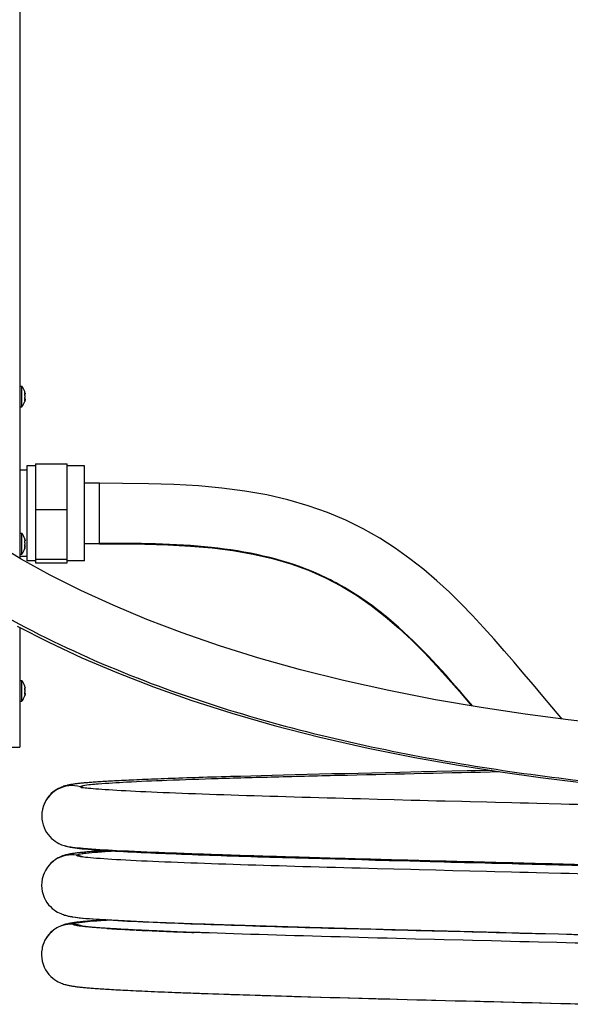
# Model space of a CAD drawing. Header units: millimetres. Extents: x 263 to 2161, y 826 to 2495.
# Tile 7 of 10: x 1563 to 1881, y 837 to 1405. Entities that reach past the tile are written whole.
import ezdxf

# ---------------------------------------------------------------- set-up
doc = ezdxf.new("R2010")
doc.units = ezdxf.units.MM
doc.header["$LTSCALE"] = 217.819833
for name, color, linetype in [('00_COMPONENTS_11', 7, 'CONTINUOUS'), ('00_COMPONENTS_4', 7, 'CONTINUOUS'), ('00_COMPONENTS_7', 7, 'CONTINUOUS')]:
    doc.layers.add(name, color=color, linetype=linetype)

msp = doc.modelspace()

# ---------------------------------------------------------------- linework, layer by layer
at = {"layer": '00_COMPONENTS_11', "color": 7, "linetype": 'Continuous'}
for p, q in [((1609.3, 1137.57), (1600.66, 1137.59)), ((1609.23, 1102.57), (1600.66, 1102.59)), ((1696.57, 968.53), (1690.67, 968.37)), ((1702.69, 968.7), (1696.57, 968.53)), ((1709, 968.87), (1702.69, 968.7)), ((1715.52, 969.04), (1709, 968.87)), ((1722.23, 969.21), (1715.52, 969.04)), ((1729.13, 969.38), (1722.23, 969.21)), ((1736.22, 969.56), (1729.13, 969.38)), ((1743.5, 969.73), (1736.22, 969.56)), ((1750.96, 969.91), (1743.5, 969.73)), ((1758.61, 970.09), (1750.96, 969.91)), ((1766.43, 970.27), (1758.61, 970.09)), ((1774.44, 970.45), (1766.43, 970.27)), ((1782.63, 970.64), (1774.44, 970.45)), ((1795.24, 970.92), (1782.63, 970.64)), ((1803.86, 971.11), (1795.24, 970.92)), ((1812.66, 971.3), (1803.86, 971.11)), ((1779.5, 954.77), (1769.75, 955.03)), ((1789.27, 954.51), (1779.5, 954.77)), ((1576.28, 949.26), (1576.28, 949.25)), ((1589.46, 928.19), (1589.61, 928.15)), ((1589.61, 928.15), (1590.68, 927.87)), ((1599.11, 921.85), (1599.02, 921.87)), ((1613.8, 925.49), (1612.36, 925.4)), ((1729.99, 921.11), (1737.6, 920.9)), ((1737.6, 920.9), (1745.28, 920.68)), ((1745.28, 920.68), (1753.03, 920.47)), ((1753.03, 920.47), (1760.83, 920.26)), ((1760.83, 920.26), (1768.67, 920.04)), ((1768.67, 920.04), (1776.55, 919.83)), ((1776.55, 919.83), (1788.4, 919.52)), ((1788.4, 919.52), (1800.29, 919.21)), ((1800.29, 919.21), (1808.22, 919.01)), ((1779.22, 914.77), (1769.52, 915.02)), ((1788.96, 914.51), (1779.22, 914.77)), ((1813.33, 913.88), (1803.58, 914.13)), ((1823.06, 913.63), (1813.33, 913.88)), ((1832.76, 913.39), (1823.06, 913.63)), ((1576.2, 909.24), (1576.2, 909.23)), ((1593.46, 887.31), (1593.81, 887.26)), ((1630.46, 879.62), (1629.7, 879.66)), ((1637.82, 879.28), (1637.37, 879.3)), ((1659.28, 878.41), (1654.19, 878.6)), ((1672.64, 877.92), (1668.1, 878.08)), ((1677.26, 877.76), (1672.64, 877.92)), ((1759.73, 880.29), (1768.92, 880.04)), ((1768.92, 880.04), (1778.15, 879.8)), ((1778.15, 879.8), (1787.41, 879.55)), ((1801.32, 879.19), (1810.59, 878.96)), ((1810.59, 878.96), (1819.84, 878.72)), ((1802.78, 874.16), (1791.79, 874.44)), ((1576.14, 869.31), (1576.12, 869.22)), ((1737.25, 840.9), (1745.07, 840.68)), ((1745.07, 840.68), (1752.95, 840.47)), ((1752.95, 840.47), (1760.88, 840.25)), ((1760.88, 840.25), (1768.85, 840.04)), ((1768.85, 840.04), (1776.86, 839.82)), ((1792.93, 839.4), (1800.98, 839.19)), ((1800.98, 839.19), (1809.03, 838.99)), ((1809.03, 838.99), (1817.06, 838.78))]:
    msp.add_line(p, q, dxfattribs=at)
for points in [[(1876.43, 1001.5), (1875.71, 1002.34), (1870.49, 1008.48), (1865.2, 1014.75), (1859.82, 1021.15), (1854.34, 1027.65), (1848.75, 1034.25), (1843.02, 1040.92), (1837.13, 1047.64), (1831.05, 1054.4), (1824.75, 1061.17), (1818.19, 1067.91), (1811.32, 1074.62), (1804.11, 1081.24), (1796.53, 1087.72), (1788.52, 1094.03), (1780.06, 1100.08), (1771.09, 1105.83), (1761.55, 1111.24), (1751.49, 1116.2), (1740.89, 1120.68), (1729.71, 1124.64), (1718.01, 1128.03), (1705.83, 1130.85), (1693.13, 1133.12), (1679.94, 1134.85), (1666.34, 1136.09), (1652.22, 1136.9), (1637.6, 1137.35), (1622.55, 1137.53), (1609.3, 1137.57)], [(1903.17, 998.36), (1879.84, 1001.05), (1855.12, 1004.3), (1829.67, 1008.13), (1803.3, 1012.64), (1776.29, 1017.91), (1750.11, 1023.7), (1725.26, 1029.91), (1701.36, 1036.61), (1678.55, 1043.73), (1656.99, 1051.18), (1636.6, 1058.96), (1617.11, 1067.14), (1598.49, 1075.7), (1580.85, 1084.59), (1564.1, 1093.82), (1548.28, 1103.31)], [(1609.23, 1102.57), (1621.56, 1102.53), (1635.4, 1102.37), (1648.81, 1102), (1661.75, 1101.32), (1674.24, 1100.26), (1686.32, 1098.75), (1697.97, 1096.74), (1709.13, 1094.18), (1719.82, 1091.05), (1730, 1087.35), (1739.69, 1083.08), (1748.93, 1078.25), (1757.74, 1072.89), (1766.16, 1067.04), (1774.24, 1060.73), (1782.07, 1053.99), (1789.64, 1046.91), (1796.91, 1039.63), (1803.89, 1032.23), (1810.64, 1024.76), (1817.13, 1017.34), (1823.36, 1010.07), (1824.22, 1009.06)], [(1561.71, 1055.12), (1579.92, 1045.81), (1599.1, 1036.84), (1619.21, 1028.24), (1640.39, 1020), (1662.51, 1012.18), (1685.61, 1004.79), (1710.04, 997.76), (1736.59, 990.94), (1764.39, 984.64), (1791.27, 979.27), (1816.57, 974.8), (1840.89, 970.99), (1864.02, 967.78), (1885.83, 965.08)], [(1690.67, 968.37), (1687.79, 968.28), (1684.97, 968.2), (1682.2, 968.12), (1679.48, 968.04), (1676.81, 967.96), (1674.2, 967.88), (1671.64, 967.8), (1669.13, 967.72), (1666.68, 967.65), (1664.27, 967.57), (1661.92, 967.49), (1659.62, 967.42), (1657.36, 967.34), (1655.16, 967.26), (1653, 967.19), (1650.9, 967.11), (1648.84, 967.04), (1646.82, 966.97), (1644.86, 966.89), (1642.94, 966.82), (1641.06, 966.75), (1639.23, 966.68), (1637.45, 966.61), (1635.71, 966.53), (1634.01, 966.46), (1632.35, 966.39), (1630.74, 966.32), (1629.16, 966.25), (1627.63, 966.19), (1626.14, 966.12), (1624.69, 966.05), (1623.27, 965.98), (1621.9, 965.91), (1620.57, 965.85), (1619.27, 965.78), (1618.01, 965.71), (1616.79, 965.65), (1615.6, 965.58), (1614.45, 965.52), (1613.34, 965.46), (1612.26, 965.39), (1611.21, 965.33), (1610.2, 965.26), (1609.22, 965.2), (1608.28, 965.14), (1607.36, 965.08), (1606.48, 965.02), (1605.62, 964.96), (1604.8, 964.89), (1604, 964.83), (1603.22, 964.77), (1602.48, 964.71), (1601.76, 964.65), (1601.06, 964.59), (1600.38, 964.53), (1599.73, 964.47), (1599.1, 964.41), (1598.49, 964.35), (1597.9, 964.29), (1597.32, 964.22), (1596.77, 964.16), (1596.22, 964.1), (1595.69, 964.03), (1595.18, 963.96), (1594.67, 963.89), (1594.18, 963.82), (1593.69, 963.75), (1593.22, 963.67), (1592.75, 963.59), (1592.28, 963.51), (1591.81, 963.42), (1591.33, 963.32), (1590.84, 963.21), (1590.34, 963.09), (1589.83, 962.96), (1589.26, 962.8), (1588.66, 962.62), (1588.02, 962.39), (1587.3, 962.12), (1586.5, 961.78), (1585.63, 961.36), (1584.68, 960.83), (1583.64, 960.17), (1582.53, 959.34), (1581.42, 958.37), (1580.32, 957.24), (1579.27, 955.93), (1578.33, 954.49), (1577.51, 952.93), (1576.84, 951.26), (1576.34, 949.51), (1576.28, 949.26)], [(1826.15, 971.59), (1821.61, 971.49), (1812.66, 971.3)], [(1835.77, 971.8), (1835.35, 971.79), (1826.15, 971.59)], [(1599.43, 961.82), (1599, 961.88), (1598.71, 961.94), (1598.7, 961.94), (1599.03, 961.85), (1599.18, 961.81)], [(1769.75, 955.03), (1760.02, 955.29), (1755.17, 955.42), (1750.33, 955.55), (1745.5, 955.69), (1740.69, 955.82), (1735.89, 955.96), (1731.12, 956.09), (1726.37, 956.23), (1721.64, 956.37), (1716.95, 956.51), (1712.3, 956.65), (1707.68, 956.79), (1703.11, 956.93), (1698.58, 957.07), (1694.11, 957.21), (1689.7, 957.35), (1685.35, 957.5), (1681.06, 957.64), (1676.84, 957.78), (1672.7, 957.92), (1668.63, 958.07), (1664.64, 958.21), (1660.74, 958.36), (1656.93, 958.5), (1653.21, 958.65), (1649.59, 958.79), (1646.06, 958.93), (1642.64, 959.08), (1639.32, 959.22), (1636.1, 959.37), (1633, 959.51), (1630.02, 959.65), (1627.15, 959.8), (1624.4, 959.94), (1621.78, 960.08), (1619.28, 960.22), (1616.92, 960.36), (1614.68, 960.5), (1612.59, 960.63), (1610.63, 960.77), (1608.81, 960.9), (1607.13, 961.03), (1605.6, 961.16), (1604.2, 961.28), (1602.95, 961.4), (1601.85, 961.51), (1600.9, 961.62), (1600.1, 961.72), (1599.43, 961.82)], [(1803.91, 954.13), (1794.15, 954.38), (1789.27, 954.51)], [(1818.5, 953.76), (1808.78, 954.01), (1803.91, 954.13)], [(1833.03, 953.39), (1823.35, 953.63), (1818.5, 953.76)], [(1847.45, 953.03), (1837.85, 953.27), (1833.03, 953.39)], [(1861.75, 952.67), (1856.99, 952.79), (1852.23, 952.9), (1847.45, 953.03)], [(1889.87, 951.96), (1885.23, 952.08), (1880.58, 952.19), (1875.9, 952.31), (1861.75, 952.67)], [(1576.28, 949.25), (1575.99, 947.43), (1575.88, 945.55), (1575.98, 943.72), (1576.24, 941.98), (1576.67, 940.33), (1577.23, 938.77), (1577.91, 937.31), (1578.7, 935.95), (1579.59, 934.71), (1580.56, 933.57), (1581.59, 932.54), (1582.64, 931.65), (1583.69, 930.88), (1584.72, 930.21), (1585.69, 929.68), (1586.57, 929.25), (1587.37, 928.9), (1588.1, 928.62), (1588.76, 928.4), (1589.35, 928.22), (1589.46, 928.19)], [(1590.68, 927.87), (1592.27, 927.53), (1593.68, 927.29), (1594.95, 927.1), (1596.29, 926.93), (1597.74, 926.76), (1599.24, 926.6), (1600.82, 926.45), (1602.49, 926.3), (1604.22, 926.15), (1606.03, 926.01), (1607.92, 925.87), (1609.89, 925.74), (1611.93, 925.6), (1614.04, 925.47), (1616.22, 925.34), (1618.48, 925.21), (1620.8, 925.08), (1623.19, 924.95), (1625.65, 924.83), (1628.17, 924.7), (1630.76, 924.58), (1633.4, 924.45), (1636.12, 924.33), (1638.89, 924.21), (1641.71, 924.09), (1644.59, 923.97), (1647.53, 923.85), (1650.52, 923.73), (1653.55, 923.61), (1656.64, 923.49), (1659.77, 923.37), (1662.95, 923.25), (1666.17, 923.14), (1669.43, 923.02), (1672.73, 922.9), (1676.07, 922.79), (1679.45, 922.67), (1682.87, 922.56), (1686.32, 922.45), (1689.8, 922.33), (1693.32, 922.22), (1696.86, 922.11), (1700.44, 921.99), (1704.04, 921.88), (1707.68, 921.77), (1711.33, 921.66), (1715.02, 921.55), (1718.73, 921.44), (1722.46, 921.33), (1729.99, 921.11)], [(1612.36, 925.4), (1611.16, 925.33), (1610, 925.26), (1608.89, 925.18), (1607.81, 925.11), (1606.77, 925.04), (1605.77, 924.97), (1604.81, 924.9), (1603.89, 924.83), (1603, 924.76), (1602.14, 924.69), (1601.32, 924.62), (1600.53, 924.55), (1599.77, 924.48), (1599.04, 924.41), (1598.34, 924.34), (1597.67, 924.27), (1597.02, 924.2), (1596.4, 924.13), (1595.8, 924.05), (1595.22, 923.98), (1594.66, 923.9), (1594.11, 923.83), (1593.58, 923.75), (1593.06, 923.66), (1592.54, 923.57), (1592.03, 923.48), (1591.53, 923.38), (1591, 923.27), (1590.46, 923.14), (1589.9, 923), (1589.3, 922.84), (1588.66, 922.64), (1587.97, 922.41), (1587.2, 922.11), (1586.35, 921.75), (1585.43, 921.29), (1584.44, 920.74), (1583.39, 920.05), (1582.3, 919.22), (1581.21, 918.25), (1580.15, 917.13), (1579.14, 915.86), (1578.23, 914.46), (1577.43, 912.93), (1576.77, 911.28), (1576.27, 909.54), (1576.2, 909.24)], [(1599.02, 921.87), (1598.87, 921.89), (1598.73, 921.92), (1598.63, 921.94), (1598.61, 921.94)], [(1769.52, 915.02), (1759.87, 915.28), (1755.07, 915.41), (1750.28, 915.55), (1745.52, 915.68), (1740.77, 915.81), (1736.06, 915.94), (1731.37, 916.08), (1726.7, 916.21), (1722.08, 916.35), (1717.48, 916.48), (1712.92, 916.62), (1708.4, 916.76), (1703.93, 916.89), (1699.49, 917.03), (1695.1, 917.17), (1690.76, 917.31), (1686.47, 917.45), (1682.24, 917.59), (1678.06, 917.73), (1673.94, 917.87), (1669.89, 918.01), (1665.9, 918.16), (1661.98, 918.3), (1658.14, 918.45), (1654.37, 918.59), (1650.68, 918.74), (1647.07, 918.88), (1643.55, 919.03), (1640.12, 919.18), (1636.78, 919.33), (1633.54, 919.47), (1630.4, 919.62), (1627.37, 919.77), (1624.46, 919.93), (1621.66, 920.08), (1618.98, 920.23), (1616.42, 920.38), (1614, 920.53), (1611.71, 920.68), (1609.57, 920.84), (1607.57, 920.99), (1605.74, 921.14), (1604.06, 921.29), (1602.57, 921.43), (1601.25, 921.57), (1600.13, 921.71), (1599.32, 921.82), (1599.11, 921.85)], [(1808.22, 919.01), (1812.18, 918.91), (1820.09, 918.71)], [(1820.09, 918.71), (1824.03, 918.61), (1831.91, 918.41)], [(1831.91, 918.41), (1835.84, 918.31), (1839.76, 918.21), (1847.57, 918.01)], [(1847.57, 918.01), (1851.46, 917.91), (1855.34, 917.82), (1859.21, 917.72), (1874.53, 917.33)], [(1874.53, 917.33), (1878.33, 917.24), (1882.1, 917.14), (1885.86, 917.05)], [(1803.58, 914.13), (1793.83, 914.38), (1788.96, 914.51)], [(1847.24, 913.02), (1837.6, 913.26), (1832.76, 913.39)], [(1861.58, 912.66), (1856.82, 912.78), (1852.04, 912.9), (1847.24, 913.02)], [(1889.75, 911.95), (1885.11, 912.07), (1880.45, 912.19), (1875.76, 912.3), (1861.58, 912.66)], [(1576.2, 909.23), (1576.15, 909.02), (1575.89, 907.23), (1575.81, 905.41), (1575.91, 903.6), (1576.2, 901.83), (1576.66, 900.1), (1577.28, 898.47), (1578.03, 896.94), (1578.91, 895.52), (1579.87, 894.25), (1580.89, 893.13), (1581.96, 892.14), (1583.02, 891.29), (1584.06, 890.58), (1585.07, 889.98), (1586.01, 889.48), (1586.88, 889.09), (1587.67, 888.77), (1588.4, 888.51), (1589.06, 888.29), (1589.65, 888.12), (1590.22, 887.97), (1590.75, 887.84), (1591.25, 887.72), (1591.74, 887.62), (1592.23, 887.53), (1592.7, 887.44), (1593.18, 887.36), (1593.46, 887.31)], [(1593.81, 887.26), (1595.23, 887.05), (1596.66, 886.87), (1598.2, 886.7), (1599.87, 886.53), (1601.63, 886.37), (1603.51, 886.21), (1605.51, 886.05), (1607.62, 885.89), (1609.84, 885.74), (1612.17, 885.59), (1614.61, 885.44), (1617.16, 885.29), (1619.8, 885.14), (1622.54, 884.99), (1625.37, 884.84), (1628.3, 884.7), (1631.31, 884.55), (1634.41, 884.41), (1637.6, 884.27), (1640.86, 884.13), (1644.21, 883.98), (1647.63, 883.84), (1651.12, 883.71), (1654.69, 883.57), (1658.32, 883.43), (1662.02, 883.29), (1665.78, 883.15), (1669.6, 883.02), (1673.48, 882.88), (1677.42, 882.75), (1681.4, 882.61), (1685.44, 882.48), (1689.53, 882.35), (1693.66, 882.21), (1697.83, 882.08), (1702.05, 881.95), (1706.31, 881.82), (1710.6, 881.69), (1714.93, 881.56), (1719.29, 881.43), (1723.68, 881.3), (1728.1, 881.17), (1732.55, 881.05), (1737.03, 880.92), (1741.53, 880.79), (1746.05, 880.67), (1750.59, 880.54), (1759.73, 880.29)], [(1613.8, 885.49), (1612.46, 885.41), (1611.13, 885.33), (1609.85, 885.25), (1608.62, 885.17), (1607.45, 885.09), (1606.33, 885.01), (1605.26, 884.93), (1604.23, 884.86), (1603.25, 884.78), (1602.32, 884.7), (1601.42, 884.63), (1600.56, 884.55), (1599.74, 884.48), (1598.95, 884.4), (1598.2, 884.32), (1597.48, 884.25), (1596.79, 884.17), (1596.12, 884.09), (1595.48, 884.01), (1594.87, 883.93), (1594.28, 883.85), (1593.7, 883.76), (1593.13, 883.67), (1592.57, 883.58), (1592.02, 883.47), (1591.46, 883.36), (1590.89, 883.24), (1590.3, 883.1), (1589.7, 882.95), (1589.03, 882.76), (1588.31, 882.53), (1587.53, 882.25), (1586.66, 881.9), (1585.69, 881.45), (1584.65, 880.89), (1583.55, 880.21), (1582.41, 879.37), (1581.24, 878.35), (1580.13, 877.19), (1579.09, 875.89), (1578.15, 874.44), (1577.34, 872.91), (1576.7, 871.31), (1576.22, 869.65), (1576.14, 869.31)], [(1654.19, 878.6), (1652.36, 878.67), (1650.27, 878.76), (1648.22, 878.84), (1646.22, 878.92), (1644.27, 879), (1642.36, 879.08), (1640.5, 879.16), (1638.68, 879.24), (1636.91, 879.32), (1635.18, 879.4), (1633.5, 879.48), (1631.86, 879.56), (1630.26, 879.63), (1628.71, 879.71), (1627.19, 879.79), (1625.73, 879.86), (1624.3, 879.94), (1622.91, 880.01), (1621.56, 880.08), (1620.26, 880.16), (1618.99, 880.23), (1617.77, 880.3), (1616.58, 880.37), (1615.43, 880.44), (1614.32, 880.51), (1613.25, 880.58), (1612.22, 880.65), (1611.22, 880.72), (1610.26, 880.78), (1609.34, 880.85), (1608.45, 880.92), (1607.61, 880.98), (1606.79, 881.05), (1606.02, 881.11), (1605.28, 881.17), (1604.57, 881.23), (1603.9, 881.29), (1603.27, 881.35), (1602.67, 881.41), (1602.11, 881.47), (1601.59, 881.53), (1601.1, 881.58), (1600.65, 881.63), (1600.24, 881.68), (1599.86, 881.73), (1599.53, 881.77), (1599.24, 881.82), (1598.98, 881.85), (1598.78, 881.89), (1598.61, 881.91)], [(1668.1, 878.08), (1663.64, 878.24), (1659.28, 878.41)], [(1791.79, 874.44), (1780.81, 874.73), (1775.34, 874.87), (1769.88, 875.02), (1764.43, 875.17), (1759.01, 875.31), (1753.6, 875.46), (1748.22, 875.61), (1742.86, 875.76), (1737.54, 875.91), (1732.25, 876.06), (1727, 876.21), (1721.8, 876.36), (1716.63, 876.51), (1711.51, 876.67), (1706.44, 876.82), (1701.43, 876.98), (1696.47, 877.13), (1691.57, 877.29), (1686.73, 877.44), (1681.96, 877.6), (1677.26, 877.76)], [(1787.41, 879.55), (1792.04, 879.43), (1801.32, 879.19)], [(1819.84, 878.72), (1824.46, 878.6), (1833.66, 878.37)], [(1833.66, 878.37), (1838.25, 878.25), (1847.39, 878.02)], [(1847.39, 878.02), (1851.94, 877.91), (1856.47, 877.79), (1860.98, 877.68)], [(1860.98, 877.68), (1874.41, 877.34), (1878.85, 877.23), (1883.26, 877.12), (1887.65, 877.01)], [(1819.26, 873.73), (1808.28, 874.02), (1802.78, 874.16)], [(1835.68, 873.32), (1824.75, 873.6), (1819.26, 873.73)], [(1851.97, 872.91), (1841.12, 873.18), (1835.68, 873.32)], [(1873.4, 872.37), (1862.73, 872.64), (1857.36, 872.77), (1851.97, 872.91)], [(1889.19, 871.97), (1883.95, 872.1), (1878.69, 872.24), (1873.4, 872.37)], [(1576.12, 869.22), (1576.05, 868.86), (1575.79, 867.04), (1575.73, 865.21), (1575.86, 863.39), (1576.17, 861.6), (1576.66, 859.86), (1577.31, 858.22), (1578.11, 856.67), (1579.03, 855.24), (1580.04, 853.95), (1581.11, 852.82), (1582.22, 851.83), (1583.32, 851.01), (1584.37, 850.33), (1585.36, 849.77), (1586.29, 849.32), (1587.11, 848.97), (1587.85, 848.68), (1588.53, 848.45), (1589.15, 848.25), (1589.7, 848.09), (1590.24, 847.95), (1590.75, 847.83), (1591.24, 847.72), (1591.72, 847.62), (1592.2, 847.53), (1592.67, 847.44), (1593.15, 847.36), (1593.64, 847.28), (1594.13, 847.2), (1594.63, 847.13), (1595.14, 847.06), (1595.67, 846.99), (1596.21, 846.92), (1596.76, 846.85), (1597.33, 846.79), (1597.91, 846.72), (1598.52, 846.66), (1599.15, 846.59), (1599.79, 846.53), (1600.47, 846.47), (1601.16, 846.4), (1601.88, 846.34), (1602.62, 846.27), (1603.39, 846.21), (1604.19, 846.14), (1605.01, 846.08), (1605.87, 846.01), (1606.75, 845.95), (1607.67, 845.88), (1608.62, 845.81), (1609.6, 845.75), (1610.62, 845.68), (1611.67, 845.61), (1612.75, 845.54), (1613.88, 845.47), (1615.03, 845.4), (1616.23, 845.33), (1617.46, 845.26), (1618.74, 845.19), (1620.05, 845.11), (1621.4, 845.04), (1622.79, 844.97), (1624.23, 844.89), (1625.7, 844.82), (1627.22, 844.74), (1628.78, 844.66), (1630.38, 844.59), (1632.03, 844.51), (1633.72, 844.43), (1635.46, 844.35), (1637.24, 844.27), (1639.07, 844.19), (1640.94, 844.11), (1642.85, 844.03), (1644.82, 843.95), (1646.83, 843.87), (1648.89, 843.78), (1650.99, 843.7), (1652.83, 843.63)], [(1652.83, 843.63), (1655.13, 843.54), (1658.28, 843.42), (1661.49, 843.3)], [(1661.49, 843.3), (1664.74, 843.18), (1668.03, 843.06), (1671.37, 842.94)], [(1671.37, 842.94), (1674.75, 842.83), (1678.17, 842.71), (1681.63, 842.59), (1685.13, 842.48), (1688.67, 842.36), (1692.23, 842.25), (1695.84, 842.13), (1699.47, 842.02), (1703.13, 841.91), (1706.82, 841.79), (1710.54, 841.68), (1714.29, 841.57), (1718.06, 841.46), (1721.85, 841.34), (1725.67, 841.23), (1729.51, 841.12), (1737.25, 840.9)], [(1776.86, 839.82), (1780.87, 839.72), (1792.93, 839.4)], [(1817.06, 838.78), (1821.07, 838.68), (1829.08, 838.47)], [(1829.08, 838.47), (1833.07, 838.37), (1837.06, 838.27), (1841.04, 838.17), (1848.96, 837.97)], [(1848.96, 837.97), (1852.9, 837.87), (1856.83, 837.77), (1876.28, 837.29)], [(1876.28, 837.29), (1880.13, 837.19), (1883.95, 837.09), (1887.76, 837)]]:
    msp.add_lwpolyline(points, dxfattribs=at)
for centre, radius, start, end in [((1593.67, 946.56), 16.45, 70.1377, 74.0188), ((1593.54, 946.18), 16.85, 69.3449, 70.1505), ((1593.46, 945.98), 17.07, 67.4271, 69.3426), ((1592.32, 938.37), 10.57, 255.1473, 256.8577), ((1593.43, 906.4), 16.64, 74.8255, 80.9079), ((1593.18, 905.48), 17.59, 67.7108, 74.8256), ((1659.55, 1596.61), 717.53, 266.33347, 266.49506), ((1667.09, 1719.83), 840.98, 266.49558, 266.67242), ((1678.33, 1913.83), 1035.31, 266.67476, 266.91201), ((1699.63, 2313.56), 1435.6, 266.97813, 267.20766), ((1724.02, 2815.97), 1938.61, 267.23374, 267.43815), ((1752.17, 3445.45), 2568.71, 267.44863, 267.62149), ((1783.07, 4189.07), 3312.98, 267.62544, 267.77057), ((1820.49, 5152.08), 4276.72, 267.77157, 267.89875), ((1815.3, 5015.97), 4175.5, 267.77002, 267.89344)]:
    msp.add_arc(centre, radius, start, end, dxfattribs=at)
for points, knots in [([(1333.38, 1405.29), (1336.9, 1368.65), (1347.01, 1311.36), (1376.81, 1237.08), (1411.47, 1180.44), (1457.55, 1128.75), (1531.08, 1070.07), (1636.42, 1018.41), (1767.69, 982.47), (1894.85, 963.46), (2008.69, 955.01), (2079.46, 952.47), (2110.64, 951.36)], [0, 0, 0, 0, 0.110518, 0.172957, 0.239417, 0.30888, 0.379831, 0.520789, 0.657361, 0.787346, 0.906294, 1, 1, 1, 1]), ([(1609.2, 1103.95), (1609.17, 1106.5), (1609.17, 1110.97), (1609.17, 1117.51), (1609.19, 1123.42), (1609.2, 1128.22), (1609.23, 1131.64), (1609.22, 1133.72), (1609.28, 1135.3), (1609.2, 1136.57), (1609.37, 1137.08), (1609.22, 1137.57), (1609.3, 1137.57)], [0, 0, 0, 0, 0.227432, 0.399098, 0.583332, 0.754491, 0.827621, 0.889368, 0.93808, 0.972774, 0.993345, 1, 1, 1, 1]), ([(1609.21, 1102.9), (1609.21, 1102.96), (1609.21, 1103.31), (1609.2, 1103.67), (1609.2, 1103.95)], [0, 0, 0, 0, 0.183408, 1, 1, 1, 1]), ([(1609.23, 1102.57), (1609.2, 1102.57), (1609.25, 1102.75), (1609.22, 1102.82), (1609.21, 1102.9)], [0, 0, 0, 0, 0.256189, 1, 1, 1, 1]), ([(1824.71, 1008.99), (1811.28, 1024.87), (1790.96, 1048.1), (1759.08, 1073.25), (1723.79, 1092.19), (1672.5, 1102.79), (1630.79, 1102.86), (1609.21, 1102.9)], [0, 0, 0, 0, 0.253123, 0.373599, 0.492286, 0.737461, 1, 1, 1, 1]), ([(1599.75, 963.03), (1602.63, 963.66), (1611.02, 964.29), (1627.12, 965.34), (1650.2, 966.26), (1679.54, 967.25), (1714.33, 968.21), (1768.54, 969.55), (1811.04, 970.46), (1840.34, 971.08)], [0, 0, 0, 0, 0.036695, 0.104409, 0.201221, 0.324362, 0.470322, 0.634837, 1, 1, 1, 1]), ([(1598.2, 962.38), (1593.91, 963.6), (1583.56, 962.57), (1577.3, 953.97), (1576.28, 949.26)], [0, 0, 0, 0, 0.481162, 1, 1, 1, 1]), ([(1598.52, 962.04), (1598.43, 962.09), (1598.28, 962.16), (1598.19, 962.32), (1598.2, 962.38)], [0, 0, 0, 0, 0.627568, 1, 1, 1, 1]), ([(1598.2, 962.38), (1598.23, 962.55), (1598.88, 962.82), (1599.37, 962.95), (1599.75, 963.03)], [0, 0, 0, 0, 0.308349, 1, 1, 1, 1]), ([(1598.9, 961.89), (1598.83, 961.92), (1598.7, 961.96), (1598.58, 962.02), (1598.52, 962.04)], [0, 0, 0, 0, 0.541534, 1, 1, 1, 1]), ([(1589.91, 928.07), (1591.15, 927.78), (1594.47, 927.35), (1604.18, 926.43), (1621.97, 925.43), (1649.56, 924.22), (1684.74, 923), (1726.29, 921.73), (1772.74, 920.46), (1822.47, 919.17), (1873.75, 917.88), (1924.82, 916.59), (1973.9, 915.31), (2019.3, 914.04), (2059.44, 912.79), (2088.94, 911.71), (2108.89, 910.83), (2120.81, 910.22), (2130.52, 909.62), (2137.98, 909.05), (2143.07, 908.45), (2145.72, 908.07), (2146.59, 907.73)], [0, 0, 0, 0, 0.006844, 0.017951, 0.052579, 0.102722, 0.166643, 0.242119, 0.326507, 0.416838, 0.509979, 0.602724, 0.691871, 0.774335, 0.847245, 0.908078, 0.933306, 0.954769, 0.972299, 0.985744, 0.994987, 1, 1, 1, 1]), ([(1596.06, 922.83), (1591.96, 923.49), (1582.61, 921.65), (1577.15, 913.62), (1576.2, 909.24)], [0, 0, 0, 0, 0.481015, 1, 1, 1, 1]), ([(1599.02, 921.87), (1598.26, 921.99), (1597.5, 922.15), (1596.02, 922.55), (1596.06, 922.83)], [0, 0, 0, 0, 0.729367, 1, 1, 1, 1]), ([(1596.06, 922.83), (1596.09, 922.99), (1596.67, 923.26), (1597.64, 923.51), (1599.37, 923.81), (1602.88, 924.25), (1608.9, 924.77), (1614.11, 925.11), (1617.14, 925.28)], [0, 0, 0, 0, 0.022879, 0.073359, 0.153525, 0.263617, 0.573253, 1, 1, 1, 1]), ([(1593.51, 887.3), (1598.71, 886.47), (1613.53, 885.58), (1641.61, 884.1), (1680.94, 882.73), (1729.51, 881.23), (1784.92, 879.74), (1864.31, 877.72), (1924.92, 876.22), (1965.37, 875.14)], [0, 0, 0, 0, 0.042501, 0.119387, 0.226892, 0.359703, 0.511186, 0.673768, 1, 1, 1, 1]), ([(1593.88, 883.04), (1590.06, 883.18), (1581.77, 880.73), (1577.03, 873.34), (1576.14, 869.31)], [0, 0, 0, 0, 0.481372, 1, 1, 1, 1]), ([(1599.65, 881.7), (1598.8, 881.8), (1597.36, 881.97), (1595.47, 882.33), (1594.48, 882.54), (1593.86, 882.89), (1593.88, 883.04)], [0, 0, 0, 0, 0.428397, 0.735562, 0.922544, 1, 1, 1, 1]), ([(1593.88, 883.04), (1593.91, 883.2), (1594.47, 883.46), (1595.42, 883.71), (1597.1, 884), (1600.5, 884.43), (1606.34, 884.94), (1611.41, 885.27), (1614.35, 885.45)], [0, 0, 0, 0, 0.022996, 0.073518, 0.153686, 0.263749, 0.57326, 1, 1, 1, 1]), ([(1613.67, 880.55), (1612.25, 880.64), (1607.57, 880.96), (1602.89, 881.32), (1599.65, 881.7)], [0, 0, 0, 0, 0.304214, 1, 1, 1, 1]), ([(1672.06, 842.92), (1688.12, 842.36), (1763.4, 840.03), (1838.69, 838.24), (1897.91, 836.74)], [0, 0, 0, 0, 0.213401, 1, 1, 1, 1])]:
    msp.add_open_spline(points, degree=3, knots=knots, dxfattribs=at)
for points in [[(1599.76, 881.76), (1597.9, 882.51), (1595.89, 882.96), (1593.88, 883.04)], [(1623.95, 879.95), (1623.49, 879.98), (1623.02, 880), (1622.56, 880.03)], [(1673.07, 877.91), (1670, 878.01), (1666.92, 878.12), (1663.85, 878.24)], [(1662.02, 843.28), (1665.36, 843.16), (1668.71, 843.04), (1672.06, 842.92)]]:
    msp.add_open_spline(points, degree=3, dxfattribs=at)
at = {"layer": '00_COMPONENTS_4', "color": 7, "linetype": 'Continuous'}
for p, q in [((1563.16, 2480.19), (1563.16, 1094.38)), ((1563.16, 1054.38), (1563.16, 985.19)), ((863.16, 985.19), (1563.16, 985.19))]:
    msp.add_line(p, q, dxfattribs=at)
at = {"layer": '00_COMPONENTS_7', "color": 7, "linetype": 'Continuous'}
for p, q in [((1563.16, 1193.69), (1564.46, 1193.69)), ((1564.46, 1181.69), (1564.46, 1193.69)), ((1566.17, 1190.01), (1566.06, 1190.49)), ((1566.13, 1190.18), (1566.11, 1190.26)), ((1566.12, 1189.31), (1566.17, 1189.31)), ((1566.24, 1189.24), (1566.12, 1189.24)), ((1566.17, 1190.01), (1566.15, 1190.1)), ((1566.1, 1185.05), (1566.06, 1184.89)), ((1566.15, 1185.28), (1566.09, 1184.99)), ((1566.24, 1186.13), (1566.12, 1186.13)), ((1566.12, 1186.06), (1566.17, 1186.06)), ((1566.15, 1185.28), (1566.17, 1185.36)), ((1566.17, 1185.36), (1566.15, 1185.28)), ((1563.16, 1181.69), (1564.46, 1181.69)), ((1572.26, 1148.73), (1590.66, 1148.73)), ((1572.26, 1148.73), (1572.26, 1091.74)), ((1590.66, 1091.74), (1590.66, 1148.73)), ((1567.26, 1145.24), (1563.16, 1145.24)), ((1572.26, 1147.74), (1567.26, 1147.74)), ((1567.26, 1147.74), (1567.26, 1092.74)), ((1600.66, 1147.74), (1590.66, 1147.74)), ((1600.66, 1092.74), (1600.66, 1147.74)), ((1572.26, 1122.35), (1590.66, 1122.35)), ((1563.16, 1108.7), (1564.46, 1108.7)), ((1564.46, 1096.7), (1564.46, 1108.7)), ((1566.06, 1105.5), (1566.15, 1105.11)), ((1566.1, 1105.34), (1566.15, 1105.11)), ((1566.12, 1104.33), (1566.17, 1104.33)), ((1566.24, 1104.26), (1566.12, 1104.26)), ((1566.17, 1105.02), (1566.15, 1105.11)), ((1566.15, 1105.11), (1566.17, 1105.02)), ((1566.17, 1100.38), (1566.06, 1099.9)), ((1566.06, 1099.9), (1566.08, 1099.97)), ((1566.13, 1100.21), (1566.11, 1100.13)), ((1566.24, 1101.14), (1566.12, 1101.14)), ((1566.12, 1101.07), (1566.17, 1101.07)), ((1566.17, 1100.38), (1566.15, 1100.29)), ((1563.16, 1096.7), (1564.46, 1096.7)), ((1567.26, 1095.24), (1563.16, 1095.24)), ((1572.26, 1092.74), (1567.26, 1092.74)), ((1572.26, 1093.85), (1590.66, 1093.85)), ((1572.26, 1091.74), (1590.66, 1091.74)), ((1600.66, 1092.74), (1590.66, 1092.74)), ((1563.16, 1023.7), (1564.46, 1023.7)), ((1564.46, 1011.7), (1564.46, 1023.7)), ((1566.17, 1020.02), (1566.06, 1020.5)), ((1566.13, 1020.19), (1566.11, 1020.27)), ((1566.12, 1019.33), (1566.17, 1019.33)), ((1566.24, 1019.26), (1566.12, 1019.26)), ((1566.17, 1020.02), (1566.15, 1020.11)), ((1566.1, 1015.06), (1566.06, 1014.9)), ((1566.15, 1015.29), (1566.09, 1015.01)), ((1566.24, 1016.14), (1566.12, 1016.14)), ((1566.12, 1016.07), (1566.17, 1016.07)), ((1566.15, 1015.29), (1566.17, 1015.38)), ((1566.17, 1015.38), (1566.15, 1015.29)), ((1563.16, 1011.7), (1564.46, 1011.7))]:
    msp.add_line(p, q, dxfattribs=at)
for centre, radius, start, end in [((1556.46, 1187.69), 10, 16.2602, 36.8699), ((1381.1, 1146.99), 190, 13.0863, 13.2124), ((1566.97, 1188.75), 0.873, 178.8151, 181.1125), ((1566.97, 1188.75), 0.877, 181.1134, 183.4847), ((1567.4, 1188.87), 1.32, 198.1796, 199.9203), ((1567.83, 1189.02), 1.77, 199.9326, 201.1285), ((1560.43, 1188.67), 5.89, 11.8832, 13.0921), ((1561.3, 1188.85), 5, 9.6159, 11.9397), ((1564.52, 1187.84), 1.74, 10.0653, 12.6971), ((1562.57, 1189.07), 3.72, 8.2085, 9.5791), ((1556.46, 1187.69), 10, 323.1301, 343.7398), ((1568.74, 1186.25), 2.68, 173.3058, 175.1453), ((1571.1, 1185.97), 5.05, 172.4108, 173.3441), ((1560.61, 1186.66), 5.71, 346.8827, 349.0671), ((1565.03, 1187.41), 1.22, 342.7752, 345.5225), ((1564.74, 1187.49), 1.52, 345.5184, 348.1446), ((1564.48, 1187.54), 1.78, 348.1179, 349.6565), ((1561.59, 1186.47), 4.71, 349.0774, 350.2627), ((1564.19, 1187.78), 2.07, 8.2292, 10.088), ((1564.26, 1187.58), 2.01, 349.6556, 351.1649), ((1563.91, 1187.74), 2.36, 6.2772, 8.2293), ((1563.71, 1187.72), 2.56, 5.196, 6.2906), ((1563.36, 1187.69), 2.91, 359.9473, 5.1452), ((1563.32, 1187.69), 2.95, 355.7328, 0.0244), ((1556.46, 1102.7), 10, 16.2602, 36.8699), ((1566.98, 1103.77), 0.88, 178.9274, 182.115), ((1560.7, 1103.74), 5.62, 10.6036, 13.1348), ((1565.03, 1102.98), 1.22, 14.4777, 17.2262), ((1564.74, 1102.9), 1.52, 11.8557, 14.4819), ((1564.48, 1102.85), 1.78, 10.3416, 11.8822), ((1564.26, 1102.81), 2.01, 8.8322, 10.3425), ((1556.46, 1102.7), 10, 323.1301, 343.7398), ((1568.74, 1101.26), 2.68, 173.3057, 175.1437), ((1569.83, 1101.15), 3.77, 171.877, 172.6766), ((1571.47, 1100.94), 5.43, 172.6789, 173.326), ((1381.1, 1143.4), 190, 346.7876, 346.9137), ((1560.36, 1101.73), 5.96, 346.9064, 348.0999), ((1560.94, 1101.61), 5.37, 348.0921, 349.3447), ((1564.52, 1102.54), 1.74, 347.304, 349.9341), ((1561.9, 1101.43), 4.4, 349.3362, 350.711), ((1564.19, 1102.6), 2.07, 349.9113, 351.7693), ((1562.85, 1101.27), 3.44, 350.7123, 352.2544), ((1563.91, 1102.64), 2.36, 351.7692, 353.7217), ((1563.32, 1102.7), 2.95, 359.9762, 4.2685), ((1563.36, 1102.7), 2.91, 354.8547, 0.053), ((1563.71, 1102.67), 2.56, 353.7083, 354.8036), ((1556.46, 1017.7), 10, 16.2602, 36.8699), ((1381.1, 977), 190, 13.0863, 13.2124), ((1566.97, 1018.76), 0.873, 178.8151, 181.1126), ((1566.97, 1018.76), 0.877, 181.1134, 183.4847), ((1567.4, 1018.88), 1.32, 198.1797, 199.9205), ((1567.83, 1019.03), 1.77, 199.9328, 201.1286), ((1560.43, 1018.69), 5.89, 11.8832, 13.0921), ((1561.3, 1018.86), 5, 9.6159, 11.9397), ((1564.52, 1017.85), 1.74, 10.0652, 12.6973), ((1564.19, 1017.79), 2.07, 8.2291, 10.0879), ((1562.57, 1019.08), 3.72, 8.2085, 9.5791), ((1563.91, 1017.75), 2.36, 6.2771, 8.2292), ((1563.71, 1017.73), 2.56, 5.196, 6.2905), ((1563.36, 1017.7), 2.91, 359.9473, 5.1452), ((1563.32, 1017.7), 2.95, 355.7327, 0.0244), ((1556.46, 1017.7), 10, 323.1301, 343.7398), ((1568.74, 1016.26), 2.68, 173.3058, 175.1453), ((1571.1, 1015.98), 5.05, 172.4108, 173.3441), ((1560.61, 1016.67), 5.71, 346.8827, 349.0671), ((1565.03, 1017.42), 1.22, 342.7753, 345.523), ((1564.74, 1017.5), 1.52, 345.5189, 348.1443), ((1564.48, 1017.55), 1.78, 348.1177, 349.6567), ((1561.59, 1016.48), 4.71, 349.0774, 350.2627), ((1564.26, 1017.59), 2.01, 349.6557, 351.1653)]:
    msp.add_arc(centre, radius, start, end, dxfattribs=at)
for points, knots in [([(1566.08, 1188.82), (1566.06, 1188.93), (1566.05, 1189.07), (1566.07, 1189.22), (1566.07, 1189.25)], [0, 0, 0, 0, 0.798956, 1, 1, 1, 1]), ([(1566.07, 1189.25), (1566.07, 1189.27), (1566.08, 1189.31), (1566.11, 1189.36), (1566.12, 1189.36)], [0, 0, 0, 0, 0.668856, 1, 1, 1, 1]), ([(1566.12, 1189.36), (1566.13, 1189.36), (1566.15, 1189.34), (1566.17, 1189.33), (1566.17, 1189.31)], [0, 0, 0, 0, 0.388525, 1, 1, 1, 1]), ([(1566.2, 1189.28), (1566.19, 1189.28), (1566.18, 1189.29), (1566.18, 1189.31), (1566.17, 1189.31)], [0, 0, 0, 0, 0.465533, 1, 1, 1, 1]), ([(1566.19, 1188.32), (1566.19, 1188.33), (1566.18, 1188.35), (1566.18, 1188.37), (1566.17, 1188.38)], [0, 0, 0, 0, 0.515316, 1, 1, 1, 1]), ([(1566.22, 1188.22), (1566.21, 1188.24), (1566.21, 1188.27), (1566.2, 1188.3), (1566.19, 1188.32)], [0, 0, 0, 0, 0.514906, 1, 1, 1, 1]), ([(1566.24, 1189.24), (1566.23, 1189.24), (1566.21, 1189.25), (1566.2, 1189.27), (1566.2, 1189.28)], [0, 0, 0, 0, 0.384266, 1, 1, 1, 1]), ([(1566.25, 1189.25), (1566.25, 1189.25), (1566.24, 1189.24), (1566.24, 1189.24), (1566.24, 1189.24)], [0, 0, 0, 0, 0.503135, 1, 1, 1, 1]), ([(1566.25, 1189.6), (1566.26, 1189.52), (1566.27, 1189.42), (1566.28, 1189.27), (1566.25, 1189.25)], [0, 0, 0, 0, 0.690745, 1, 1, 1, 1]), ([(1566.12, 1186.02), (1566.11, 1186.02), (1566.08, 1186.06), (1566.07, 1186.1), (1566.07, 1186.13)], [0, 0, 0, 0, 0.331127, 1, 1, 1, 1]), ([(1566.09, 1186.64), (1566.1, 1186.7), (1566.12, 1186.77), (1566.13, 1186.91), (1566.16, 1186.91)], [0, 0, 0, 0, 0.657248, 1, 1, 1, 1]), ([(1566.17, 1186.06), (1566.17, 1186.05), (1566.15, 1186.03), (1566.13, 1186.02), (1566.12, 1186.02)], [0, 0, 0, 0, 0.611386, 1, 1, 1, 1]), ([(1566.17, 1186.99), (1566.18, 1187), (1566.18, 1187.02), (1566.19, 1187.04), (1566.19, 1187.05)], [0, 0, 0, 0, 0.486262, 1, 1, 1, 1]), ([(1566.17, 1186.06), (1566.18, 1186.07), (1566.19, 1186.1), (1566.21, 1186.12), (1566.22, 1186.12)], [0, 0, 0, 0, 0.588538, 1, 1, 1, 1]), ([(1566.22, 1186.12), (1566.22, 1186.13), (1566.23, 1186.13), (1566.24, 1186.13), (1566.24, 1186.13)], [0, 0, 0, 0, 0.554393, 1, 1, 1, 1]), ([(1566.26, 1185.84), (1566.26, 1185.81), (1566.25, 1185.76), (1566.24, 1185.7), (1566.23, 1185.67)], [0, 0, 0, 0, 0.479678, 1, 1, 1, 1]), ([(1566.24, 1186.13), (1566.24, 1186.13), (1566.24, 1186.13), (1566.25, 1186.13), (1566.25, 1186.13)], [0, 0, 0, 0, 0.490221, 1, 1, 1, 1]), ([(1566.25, 1186.13), (1566.25, 1186.12), (1566.26, 1186.12), (1566.26, 1186.11), (1566.26, 1186.1)], [0, 0, 0, 0, 0.432848, 1, 1, 1, 1]), ([(1566.26, 1186.1), (1566.27, 1186.09), (1566.28, 1186), (1566.27, 1185.91), (1566.26, 1185.84)], [0, 0, 0, 0, 0.156444, 1, 1, 1, 1]), ([(1566.08, 1103.83), (1566.06, 1103.94), (1566.05, 1104.09), (1566.07, 1104.23), (1566.07, 1104.26)], [0, 0, 0, 0, 0.79901, 1, 1, 1, 1]), ([(1566.07, 1104.26), (1566.07, 1104.29), (1566.08, 1104.33), (1566.11, 1104.37), (1566.12, 1104.37)], [0, 0, 0, 0, 0.66891, 1, 1, 1, 1]), ([(1566.12, 1104.37), (1566.13, 1104.37), (1566.15, 1104.36), (1566.17, 1104.34), (1566.17, 1104.33)], [0, 0, 0, 0, 0.388541, 1, 1, 1, 1]), ([(1566.19, 1104.29), (1566.19, 1104.3), (1566.18, 1104.31), (1566.18, 1104.32), (1566.17, 1104.33)], [0, 0, 0, 0, 0.468854, 1, 1, 1, 1]), ([(1566.19, 1103.34), (1566.19, 1103.35), (1566.18, 1103.37), (1566.18, 1103.38), (1566.17, 1103.39)], [0, 0, 0, 0, 0.513738, 1, 1, 1, 1]), ([(1566.24, 1104.26), (1566.23, 1104.26), (1566.21, 1104.27), (1566.2, 1104.28), (1566.19, 1104.29)], [0, 0, 0, 0, 0.380672, 1, 1, 1, 1]), ([(1566.25, 1104.26), (1566.25, 1104.26), (1566.24, 1104.26), (1566.24, 1104.26), (1566.24, 1104.26)], [0, 0, 0, 0, 0.509751, 1, 1, 1, 1]), ([(1566.26, 1104.58), (1566.26, 1104.51), (1566.27, 1104.41), (1566.28, 1104.28), (1566.25, 1104.26)], [0, 0, 0, 0, 0.681687, 1, 1, 1, 1]), ([(1566.12, 1101.03), (1566.11, 1101.03), (1566.08, 1101.07), (1566.07, 1101.11), (1566.07, 1101.14)], [0, 0, 0, 0, 0.331123, 1, 1, 1, 1]), ([(1566.17, 1101.07), (1566.17, 1101.06), (1566.15, 1101.04), (1566.13, 1101.03), (1566.12, 1101.03)], [0, 0, 0, 0, 0.611386, 1, 1, 1, 1]), ([(1566.15, 1101.91), (1566.15, 1101.91), (1566.15, 1101.91), (1566.15, 1101.92), (1566.16, 1101.92)], [0, 0, 0, 0, 0.545305, 1, 1, 1, 1]), ([(1566.16, 1101.92), (1566.16, 1101.92), (1566.16, 1101.92), (1566.16, 1101.92), (1566.16, 1101.92)], [0, 0, 0, 0, 0.523859, 1, 1, 1, 1]), ([(1566.17, 1102), (1566.18, 1102.01), (1566.18, 1102.04), (1566.19, 1102.06), (1566.19, 1102.07)], [0, 0, 0, 0, 0.48469, 1, 1, 1, 1]), ([(1566.17, 1101.07), (1566.18, 1101.09), (1566.2, 1101.12), (1566.23, 1101.14), (1566.24, 1101.14)], [0, 0, 0, 0, 0.648361, 1, 1, 1, 1]), ([(1566.19, 1102.07), (1566.2, 1102.08), (1566.21, 1102.11), (1566.21, 1102.15), (1566.22, 1102.16)], [0, 0, 0, 0, 0.485092, 1, 1, 1, 1]), ([(1566.24, 1101.14), (1566.24, 1101.14), (1566.24, 1101.14), (1566.25, 1101.14), (1566.25, 1101.14)], [0, 0, 0, 0, 0.497052, 1, 1, 1, 1]), ([(1566.25, 1101.14), (1566.25, 1101.14), (1566.26, 1101.13), (1566.26, 1101.11), (1566.27, 1101.1)], [0, 0, 0, 0, 0.405205, 1, 1, 1, 1]), ([(1566.27, 1101.1), (1566.27, 1101.09), (1566.28, 1100.99), (1566.26, 1100.89), (1566.25, 1100.81)], [0, 0, 0, 0, 0.163625, 1, 1, 1, 1]), ([(1566.08, 1018.83), (1566.06, 1018.94), (1566.05, 1019.09), (1566.07, 1019.23), (1566.07, 1019.26)], [0, 0, 0, 0, 0.798956, 1, 1, 1, 1]), ([(1566.07, 1019.26), (1566.07, 1019.29), (1566.08, 1019.33), (1566.11, 1019.37), (1566.12, 1019.37)], [0, 0, 0, 0, 0.668856, 1, 1, 1, 1]), ([(1566.12, 1019.37), (1566.13, 1019.37), (1566.15, 1019.36), (1566.17, 1019.34), (1566.17, 1019.33)], [0, 0, 0, 0, 0.388525, 1, 1, 1, 1]), ([(1566.2, 1019.29), (1566.19, 1019.29), (1566.18, 1019.31), (1566.18, 1019.32), (1566.17, 1019.33)], [0, 0, 0, 0, 0.465533, 1, 1, 1, 1]), ([(1566.19, 1018.33), (1566.19, 1018.34), (1566.18, 1018.36), (1566.18, 1018.38), (1566.17, 1018.39)], [0, 0, 0, 0, 0.515314, 1, 1, 1, 1]), ([(1566.22, 1018.24), (1566.21, 1018.25), (1566.21, 1018.28), (1566.2, 1018.31), (1566.19, 1018.33)], [0, 0, 0, 0, 0.514907, 1, 1, 1, 1]), ([(1566.24, 1019.26), (1566.23, 1019.26), (1566.21, 1019.27), (1566.2, 1019.28), (1566.2, 1019.29)], [0, 0, 0, 0, 0.384266, 1, 1, 1, 1]), ([(1566.25, 1019.26), (1566.25, 1019.26), (1566.24, 1019.26), (1566.24, 1019.26), (1566.24, 1019.26)], [0, 0, 0, 0, 0.503135, 1, 1, 1, 1]), ([(1566.25, 1019.61), (1566.26, 1019.53), (1566.27, 1019.43), (1566.28, 1019.28), (1566.25, 1019.26)], [0, 0, 0, 0, 0.690745, 1, 1, 1, 1]), ([(1566.12, 1016.03), (1566.11, 1016.03), (1566.08, 1016.07), (1566.07, 1016.11), (1566.07, 1016.14)], [0, 0, 0, 0, 0.331127, 1, 1, 1, 1]), ([(1566.09, 1016.65), (1566.1, 1016.71), (1566.12, 1016.79), (1566.13, 1016.92), (1566.16, 1016.92)], [0, 0, 0, 0, 0.657251, 1, 1, 1, 1]), ([(1566.17, 1016.07), (1566.17, 1016.06), (1566.15, 1016.04), (1566.13, 1016.03), (1566.12, 1016.03)], [0, 0, 0, 0, 0.611386, 1, 1, 1, 1]), ([(1566.17, 1017), (1566.18, 1017.01), (1566.18, 1017.03), (1566.19, 1017.05), (1566.19, 1017.06)], [0, 0, 0, 0, 0.486263, 1, 1, 1, 1]), ([(1566.17, 1016.07), (1566.18, 1016.09), (1566.19, 1016.11), (1566.21, 1016.13), (1566.22, 1016.13)], [0, 0, 0, 0, 0.588538, 1, 1, 1, 1]), ([(1566.22, 1016.13), (1566.22, 1016.14), (1566.23, 1016.14), (1566.24, 1016.14), (1566.24, 1016.14)], [0, 0, 0, 0, 0.554393, 1, 1, 1, 1]), ([(1566.26, 1015.85), (1566.26, 1015.82), (1566.25, 1015.77), (1566.24, 1015.71), (1566.23, 1015.69)], [0, 0, 0, 0, 0.479678, 1, 1, 1, 1]), ([(1566.24, 1016.14), (1566.24, 1016.14), (1566.24, 1016.14), (1566.25, 1016.14), (1566.25, 1016.14)], [0, 0, 0, 0, 0.490221, 1, 1, 1, 1]), ([(1566.25, 1016.14), (1566.25, 1016.14), (1566.26, 1016.13), (1566.26, 1016.12), (1566.26, 1016.12)], [0, 0, 0, 0, 0.432848, 1, 1, 1, 1]), ([(1566.26, 1016.12), (1566.27, 1016.1), (1566.28, 1016.01), (1566.27, 1015.92), (1566.26, 1015.85)], [0, 0, 0, 0, 0.156444, 1, 1, 1, 1])]:
    msp.add_open_spline(points, degree=3, knots=knots, dxfattribs=at)
for points in [[(1566.15, 1188.45), (1566.12, 1188.53), (1566.1, 1188.62), (1566.1, 1188.7)], [(1566.07, 1186.13), (1566.05, 1186.24), (1566.06, 1186.36), (1566.07, 1186.47)], [(1566.24, 1187.27), (1566.25, 1187.34), (1566.26, 1187.4), (1566.26, 1187.47)], [(1566.17, 1103.39), (1566.13, 1103.5), (1566.1, 1103.62), (1566.1, 1103.73)], [(1566.22, 1104.78), (1566.24, 1104.71), (1566.25, 1104.64), (1566.26, 1104.58)], [(1566.26, 1102.92), (1566.26, 1102.98), (1566.25, 1103.05), (1566.24, 1103.11)], [(1566.07, 1101.14), (1566.05, 1101.25), (1566.06, 1101.37), (1566.07, 1101.48)], [(1566.09, 1101.68), (1566.1, 1101.76), (1566.1, 1101.84), (1566.15, 1101.91)], [(1566.15, 1018.47), (1566.12, 1018.55), (1566.1, 1018.63), (1566.1, 1018.71)], [(1566.07, 1016.14), (1566.05, 1016.25), (1566.06, 1016.37), (1566.07, 1016.48)], [(1566.24, 1017.28), (1566.25, 1017.35), (1566.26, 1017.41), (1566.26, 1017.48)]]:
    msp.add_open_spline(points, degree=3, dxfattribs=at)

doc.saveas('drawing.dxf')
